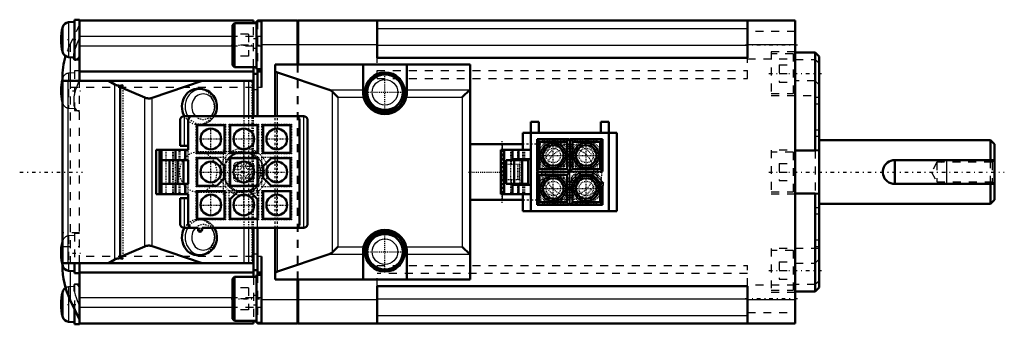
# Model space of a CAD drawing. Header units: millimetres. Extents: x -97 to 26, y -19 to 19.
import ezdxf

# ---------------------------------------------------------------- set-up
doc = ezdxf.new("R2010")
doc.units = ezdxf.units.MM
doc.linetypes.add('Center', pattern=[1.5, 0.45, -0.5, 0.05, -0.5])
doc.linetypes.add('Dashed', pattern=[2, 1, -1])
for name, color, linetype, lineweight in [('2d ConnectionPoints', 7, 'Continuous', 50), ('AM_0', 7, 'Continuous', 50), ('AM_4', 3, 'Continuous', 25), ('AM_5', 3, 'Continuous', 25), ('AM_7', 7, 'Center', 25), ('AM_9', 6, 'Dashed', 25)]:
    doc.layers.add(name, color=color, linetype=linetype, lineweight=lineweight)

# ---------------------------------------------------------------- blocks, each defined once
blk = doc.blocks.new('1_MHMF_Connector_9_Pin_A6_0_in_MSMF012L1S2_4')
at = {"layer": 'AM_0', "ltscale": 0.093546}
for p, q in [((-77.22, 6.5), (-77.22, 3.3)), ((-76.72, 7), (-61.72, 7)), ((-76.22, 2.8), (-76.22, 6.5)), ((-62.22, 6.5), (-62.22, -6.5)), ((-61.22, 6.5), (-61.22, -6.5)), ((-75.08, 5.87), (-71.63, 5.87)), ((-75.08, 2.41), (-75.08, 5.87)), ((-71.63, 5.87), (-71.63, 2.41)), ((-70.94, 2.41), (-70.94, 5.87)), ((-70.94, 5.87), (-67.49, 5.87)), ((-67.49, 5.87), (-67.49, 2.41)), ((-66.8, 2.41), (-66.8, 5.87)), ((-66.8, 5.87), (-63.35, 5.87)), ((-63.35, 5.87), (-63.35, 2.41)), ((-80.22, -2.8), (-80.22, 2.8)), ((-76.22, 2.8), (-80.22, 2.8)), ((-79.8, -2.8), (-79.8, 2.8)), ((-79.55, -2.8), (-79.55, 2.8)), ((-77.8, 1.5), (-77.8, 2.8)), ((-76.22, 3.3), (-77.22, 3.3)), ((-76.57, 1.5), (-76.57, 2.8)), ((-79.55, 1.5), (-76.22, 1.5)), ((-78.55, 1.5), (-78.55, -1.5)), ((-77.55, 1.5), (-77.55, -1.5)), ((-76.8, 1.5), (-76.8, -1.5)), ((-76.22, 1.5), (-76.22, -1.5)), ((-71.63, 2.41), (-75.08, 2.41)), ((-75.08, -1.73), (-75.08, 1.73)), ((-75.08, 1.73), (-72.63, 1.73)), ((-72.63, 1.73), (-71.63, 0.72)), ((-67.49, 2.41), (-70.94, 2.41)), ((-70.94, 1.73), (-67.49, 1.73)), ((-70.94, -1.73), (-70.94, 1.73)), ((-67.49, 1.73), (-67.49, -1.73)), ((-63.35, 2.41), (-66.8, 2.41)), ((-66.8, 0.72), (-65.8, 1.73)), ((-65.8, 1.73), (-63.35, 1.73)), ((-63.35, 1.73), (-63.35, -1.73)), ((-71.63, 0.72), (-71.63, -0.73)), ((-66.8, -0.73), (-66.8, 0.72)), ((-71.63, -0.73), (-72.63, -1.73)), ((-65.8, -1.73), (-66.8, -0.73)), ((-76.22, -1.5), (-79.55, -1.5)), ((-77.8, -2.8), (-77.8, -1.5)), ((-76.57, -2.8), (-76.57, -1.5)), ((-72.63, -1.73), (-75.08, -1.73)), ((-75.08, -2.42), (-71.63, -2.42)), ((-75.08, -5.87), (-75.08, -2.42)), ((-71.63, -2.42), (-71.63, -5.87)), ((-67.49, -1.73), (-70.94, -1.73)), ((-70.94, -3.42), (-69.94, -2.42)), ((-69.94, -2.42), (-68.49, -2.42)), ((-68.49, -2.42), (-67.49, -3.42)), ((-66.8, -5.87), (-66.8, -2.42)), ((-66.8, -2.42), (-63.35, -2.42)), ((-63.35, -1.73), (-65.8, -1.73)), ((-63.35, -2.42), (-63.35, -5.87)), ((-76.22, -2.8), (-80.22, -2.8)), ((-77.22, -3.3), (-77.22, -6.5)), ((-77.22, -3.3), (-76.22, -3.3)), ((-76.22, -6.5), (-76.22, -2.8)), ((-70.94, -5.87), (-70.94, -3.42)), ((-67.49, -3.42), (-67.49, -5.87)), ((-71.63, -5.87), (-75.08, -5.87)), ((-67.49, -5.87), (-70.94, -5.87)), ((-63.35, -5.87), (-66.8, -5.87)), ((-76.72, -7), (-74.97, -7)), ((-74.97, -7.25), (-74.97, -7)), ((-74.47, -7), (-61.72, -7)), ((-74.47, -7), (-74.47, -7.25))]:
    blk.add_line(p, q, dxfattribs=at)
for points in [[(-76.72, 7), (-76.76, 7), (-76.8, 6.99), (-76.85, 6.98), (-76.89, 6.97), (-76.93, 6.95), (-76.97, 6.93), (-77, 6.91), (-77.04, 6.88), (-77.07, 6.85), (-77.1, 6.82), (-77.13, 6.79), (-77.15, 6.75), (-77.17, 6.71), (-77.19, 6.67), (-77.2, 6.63), (-77.21, 6.59), (-77.21, 6.54), (-77.22, 6.5)], [(-61.22, 6.5), (-61.22, 6.54), (-61.22, 6.59), (-61.23, 6.63), (-61.25, 6.67), (-61.26, 6.71), (-61.28, 6.75), (-61.31, 6.79), (-61.33, 6.82), (-61.36, 6.85), (-61.4, 6.88), (-61.43, 6.91), (-61.47, 6.93), (-61.51, 6.95), (-61.55, 6.97), (-61.59, 6.98), (-61.63, 6.99), (-61.67, 7), (-61.72, 7)], [(-77.22, -6.5), (-77.21, -6.54), (-77.21, -6.59), (-77.2, -6.63), (-77.19, -6.67), (-77.17, -6.71), (-77.15, -6.75), (-77.13, -6.79), (-77.1, -6.82), (-77.07, -6.85), (-77.04, -6.88), (-77, -6.91), (-76.97, -6.93), (-76.93, -6.95), (-76.89, -6.97), (-76.85, -6.98), (-76.8, -6.99), (-76.76, -7), (-76.72, -7)], [(-61.72, -7), (-61.67, -7), (-61.63, -6.99), (-61.59, -6.98), (-61.55, -6.97), (-61.51, -6.95), (-61.47, -6.93), (-61.43, -6.91), (-61.4, -6.88), (-61.36, -6.85), (-61.33, -6.82), (-61.31, -6.79), (-61.28, -6.75), (-61.26, -6.71), (-61.25, -6.67), (-61.23, -6.63), (-61.22, -6.59), (-61.22, -6.54), (-61.22, -6.5)]]:
    blk.add_lwpolyline(points, dxfattribs=at)
for centre in [(-73.36, 4.14), (-69.22, 4.14), (-65.08, 4.14), (-73.36, 0), (-69.22, 0), (-65.08, 0), (-73.36, -4.14), (-69.22, -4.14), (-65.08, -4.14)]:
    blk.add_circle(centre, 1.3, dxfattribs=at)
for centre, radius, start, end in [((-75.72, 6.5), 0.5, 90, 180), ((-62.72, 6.5), 0.5, 360, 90), ((-75.72, -6.5), 0.5, 180, 270), ((-74.72, -7.25), 0.25, 180, 0), ((-62.72, -6.5), 0.5, 270, 0)]:
    blk.add_arc(centre, radius, start, end, dxfattribs=at)
at = {"layer": 'AM_4', "ltscale": 0.093546}
for p, q in [((-76.72, 7), (-76.72, 3.3)), ((-61.72, 7), (-61.72, -7)), ((-76.72, -3.3), (-76.72, -7))]:
    blk.add_line(p, q, dxfattribs=at)
at = {"layer": 'AM_7', "ltscale": 0.093546}
for p, q in [((-73.36, 2.77), (-73.36, 5.5)), ((-69.22, -5.5), (-69.22, 5.5)), ((-65.08, 2.77), (-65.08, 5.5)), ((-74.72, 4.14), (-71.99, 4.14)), ((-70.58, 4.14), (-67.85, 4.14)), ((-66.44, 4.14), (-63.71, 4.14)), ((-73.36, -1.36), (-73.36, 1.36)), ((-65.08, -1.36), (-65.08, 1.36)), ((-74.72, 0), (-63.71, 0)), ((-73.36, -5.5), (-73.36, -2.77)), ((-65.08, -5.5), (-65.08, -2.77)), ((-74.72, -4.14), (-71.99, -4.14)), ((-70.58, -4.14), (-67.85, -4.14)), ((-66.44, -4.14), (-63.71, -4.14)), ((-74.98, -7.25), (-74.45, -7.25)), ((-74.72, -7.51), (-74.72, -6.99))]:
    blk.add_line(p, q, dxfattribs=at)
at = {"layer": 'AM_9', "ltscale": 0.093546}
for p, q in [((-75.22, 5.98), (-71.52, 5.98)), ((-75.22, 2.28), (-75.22, 5.98)), ((-71.52, 5.98), (-71.52, 2.28)), ((-71.08, 2.28), (-71.08, 5.98)), ((-71.08, 5.98), (-67.38, 5.98)), ((-67.38, 5.98), (-67.38, 2.28)), ((-66.94, 2.28), (-66.94, 5.98)), ((-66.94, 5.98), (-63.24, 5.98)), ((-63.24, 5.98), (-63.24, 2.28)), ((-78.97, -2.8), (-78.97, 2.8)), ((-78.13, -2.8), (-78.13, 2.8)), ((-78.05, -2.8), (-78.05, 2.8)), ((-77.34, 1.5), (-77.34, 2.8)), ((-77.22, 1.5), (-77.22, 2.8)), ((-76.47, 1.5), (-76.47, 2.8)), ((-76.22, 1.5), (-76.22, 2.8)), ((-77.8, -1.5), (-77.8, 1.5)), ((-77.42, 1.5), (-77.42, -1.5)), ((-71.52, 2.28), (-75.22, 2.28)), ((-75.22, 1.84), (-71.52, 1.84)), ((-75.22, -1.86), (-75.22, 1.84)), ((-71.52, 1.84), (-71.52, -1.86)), ((-67.38, 2.28), (-71.08, 2.28)), ((-71.08, -1.86), (-71.08, 1.84)), ((-71.08, 1.84), (-67.38, 1.84)), ((-67.38, 1.84), (-67.38, -1.86)), ((-63.24, 2.28), (-66.94, 2.28)), ((-66.94, -1.86), (-66.94, 1.84)), ((-66.94, 1.84), (-63.24, 1.84)), ((-63.24, 1.84), (-63.24, -1.86)), ((-77.34, -2.8), (-77.34, -1.5)), ((-77.22, -2.8), (-77.22, -1.5)), ((-76.47, -2.8), (-76.47, -1.5)), ((-76.22, -2.8), (-76.22, -1.5)), ((-71.52, -1.86), (-75.22, -1.86)), ((-75.22, -6), (-75.22, -2.3)), ((-75.22, -2.3), (-71.52, -2.3)), ((-71.52, -2.3), (-71.52, -6)), ((-67.38, -1.86), (-71.08, -1.86)), ((-71.08, -2.3), (-67.38, -2.3)), ((-71.08, -6), (-71.08, -2.3)), ((-67.38, -2.3), (-67.38, -6)), ((-63.24, -1.86), (-66.94, -1.86)), ((-66.94, -6), (-66.94, -2.3)), ((-66.94, -2.3), (-63.24, -2.3)), ((-63.24, -2.3), (-63.24, -6)), ((-71.52, -6), (-75.22, -6)), ((-67.38, -6), (-71.08, -6)), ((-63.24, -6), (-66.94, -6))]:
    blk.add_line(p, q, dxfattribs=at)
blk = doc.blocks.new('2_Cable_Brake_Top_02_CE01_MSMF_0_in_MSMF012L1S2_4')
at = {"layer": 'AM_7', "ltscale": 0.022731}
for p, q in [((-71.8, 2.8), (-71.8, -2.81)), ((-69.97, 0.22), (-69.97, 1.27)), ((-68.47, 0.22), (-68.47, 1.27)), ((-70.49, 0.75), (-69.44, 0.75)), ((-68.99, 0.75), (-67.94, 0.75)), ((-70.49, -0.75), (-69.44, -0.75)), ((-69.97, -1.28), (-69.97, -0.23)), ((-68.99, -0.75), (-67.94, -0.75)), ((-68.47, -1.28), (-68.47, -0.23))]:
    blk.add_line(p, q, dxfattribs=at)
at = {"layer": 'AM_9', "ltscale": 0.022731}
for p, q in [((-69.22, 2.55), (-69.46, 2.55)), ((-69.46, -2.55), (-69.22, -2.55))]:
    blk.add_line(p, q, dxfattribs=at)
for centre, radius in [((-69.22, 0), 3), ((-69.22, 0), 2.55), ((-69.22, 0), 2.48), ((-69.97, 0.75), 0.5), ((-68.47, 0.75), 0.5), ((-69.97, -0.75), 0.5), ((-68.47, -0.75), 0.5)]:
    blk.add_circle(centre, radius, dxfattribs=at)
blk.add_ellipse((-69.46, 0), major_axis=(0, -2.55), ratio=0.906308, dxfattribs=at)
blk = doc.blocks.new('3_Cable_Brake_Top_02_CE02_MSMF_0_in_MSMF012L1S2_4')
at = {"layer": 'AM_0', "ltscale": 0.158976}
for p, q in [((-92, -11.45), (-92, 11.45)), ((-68, 11.45), (-92, 11.45)), ((-86.21, 11.45), (-85.42, 10.98)), ((-80.73, 9.29), (-74.44, 11.45)), ((-68.03, 7), (-68.03, 11.45)), ((-68, 7), (-68, 11.45)), ((-84.74, 10.71), (-84.74, -10.71)), ((-84.37, 10.88), (-84.69, 10.78)), ((-84.69, 10.65), (-81.66, 9.33)), ((-74.25, 10.34), (-74.57, 10.41)), ((-68.03, -11.45), (-68.03, -7)), ((-68, -11.45), (-68, -7)), ((-81.66, -9.33), (-84.69, -10.65)), ((-74.44, -11.45), (-80.73, -9.29)), ((-85.42, -10.98), (-86.21, -11.45)), ((-84.69, -10.78), (-84.37, -10.88)), ((-74.57, -10.41), (-74.25, -10.34)), ((-68, -11.45), (-92, -11.45))]:
    blk.add_line(p, q, dxfattribs=at)
for points in [[(-85.42, 10.98), (-85.35, 10.94), (-85.28, 10.91), (-85.2, 10.88), (-85.12, 10.86), (-85.04, 10.84), (-84.95, 10.83), (-84.86, 10.82), (-84.78, 10.82), (-84.69, 10.82), (-84.6, 10.83), (-84.52, 10.84), (-84.44, 10.86), (-84.37, 10.88)], [(-84.69, 10.78), (-84.69, 10.77), (-84.7, 10.77), (-84.71, 10.77), (-84.71, 10.76), (-84.72, 10.76), (-84.72, 10.75), (-84.73, 10.75), (-84.73, 10.74), (-84.74, 10.73), (-84.74, 10.73), (-84.74, 10.72), (-84.74, 10.72), (-84.74, 10.71)], [(-84.74, 10.71), (-84.74, 10.7), (-84.74, 10.7), (-84.74, 10.69), (-84.74, 10.68), (-84.73, 10.68), (-84.73, 10.67), (-84.72, 10.67), (-84.72, 10.66), (-84.71, 10.66), (-84.71, 10.65), (-84.7, 10.65), (-84.69, 10.65)], [(-72.93, 7), (-72.82, 7.21), (-72.72, 7.43), (-72.66, 7.67), (-72.61, 7.91), (-72.59, 8.16), (-72.6, 8.41), (-72.64, 8.65), (-72.7, 8.89), (-72.79, 9.12), (-72.9, 9.34), (-73.03, 9.55), (-73.18, 9.73), (-73.36, 9.9), (-73.55, 10.05), (-73.75, 10.17), (-73.97, 10.26), (-74.19, 10.33), (-74.24, 10.34)], [(-81.66, 9.33), (-81.58, 9.3), (-81.5, 9.27), (-81.42, 9.25), (-81.33, 9.24), (-81.25, 9.23), (-81.16, 9.22), (-81.07, 9.23), (-80.98, 9.23), (-80.9, 9.25), (-80.82, 9.27), (-80.73, 9.29), (-80.73, 9.29)], [(-74.27, -10.35), (-74.23, -10.34), (-74.01, -10.28), (-73.8, -10.19), (-73.59, -10.07), (-73.4, -9.94), (-73.23, -9.78), (-73.07, -9.6), (-72.93, -9.4), (-72.82, -9.19), (-72.72, -8.97), (-72.66, -8.73), (-72.61, -8.49), (-72.59, -8.24), (-72.6, -7.99), (-72.64, -7.75), (-72.7, -7.51), (-72.79, -7.28), (-72.9, -7.06), (-72.93, -7)], [(-80.73, -9.29), (-80.81, -9.27), (-80.89, -9.25), (-80.97, -9.24), (-81.06, -9.23), (-81.15, -9.22), (-81.24, -9.23), (-81.32, -9.24), (-81.41, -9.25), (-81.49, -9.27), (-81.57, -9.29), (-81.65, -9.32), (-81.66, -9.33)], [(-84.37, -10.88), (-84.45, -10.86), (-84.53, -10.84), (-84.62, -10.83), (-84.7, -10.82), (-84.79, -10.82), (-84.88, -10.82), (-84.97, -10.83), (-85.05, -10.84), (-85.13, -10.86), (-85.21, -10.88), (-85.29, -10.91), (-85.37, -10.95), (-85.42, -10.98)], [(-84.69, -10.65), (-84.7, -10.65), (-84.71, -10.65), (-84.71, -10.66), (-84.72, -10.66), (-84.73, -10.67), (-84.73, -10.67), (-84.73, -10.68), (-84.74, -10.69), (-84.74, -10.69), (-84.74, -10.7), (-84.74, -10.7), (-84.74, -10.71)], [(-84.74, -10.71), (-84.74, -10.72), (-84.74, -10.72), (-84.74, -10.73), (-84.74, -10.73), (-84.73, -10.74), (-84.73, -10.75), (-84.72, -10.75), (-84.72, -10.76), (-84.71, -10.76), (-84.71, -10.77), (-84.7, -10.77), (-84.69, -10.77), (-84.69, -10.78)]]:
    blk.add_lwpolyline(points, dxfattribs=at)
for centre, major_axis, start_param, end_param in [((-74.95, 8.2), (0, -2.25), 2.952854, 5.274926), ((-74.95, -8.2), (0, -2.25), 4.149852, 6.471924), ((-74.62, -8.2), (0, -2.18), 0.177862, 0.188739)]:
    blk.add_ellipse(centre, major_axis=major_axis, ratio=0.906308, start_param=start_param, end_param=end_param, dxfattribs=at)
at = {"layer": 'AM_4', "ltscale": 0.158976}
for p, q in [((-91.26, -11.45), (-91.26, 11.45)), ((-69.17, 7), (-69.17, 11.45)), ((-68.61, 7), (-68.61, 11.45)), ((-68.03, 7), (-68.03, 11.45)), ((-85.42, -10.98), (-85.42, 10.98)), ((-84.69, -10.65), (-84.69, 10.65)), ((-81.66, -9.33), (-81.66, 9.33)), ((-80.73, -9.29), (-80.73, 9.29)), ((-69.17, -11.45), (-69.17, -7)), ((-68.61, -11.45), (-68.61, -7)), ((-68.03, -11.45), (-68.03, -7))]:
    blk.add_line(p, q, dxfattribs=at)
for centre, major_axis, start_param, end_param in [((-74.62, 8.2), (0, -2.18), 2.949588, 5.294824), ((-74.32, 8.2), (0, -1.6), 0.721058, 5.562128), ((-74.62, -8.2), (0, -2.18), 4.129954, 6.461048), ((-74.32, -8.2), (0, -1.6), 3.86265, 8.70372)]:
    blk.add_ellipse(centre, major_axis=major_axis, ratio=0.906308, start_param=start_param, end_param=end_param, dxfattribs=at)
at = {"layer": 'AM_9', "ltscale": 0.158976}
for p, q in [((-68.17, -11.45), (-68.17, 11.45)), ((-84.69, -10.78), (-84.69, 10.78)), ((-84.37, -10.88), (-84.37, 10.88)), ((-69.17, -7), (-69.17, 7)), ((-68.61, -7), (-68.61, 7)), ((-68.03, -7), (-68.03, 7)), ((-68.03, -7), (-68.03, 7)), ((-68, -7), (-68, 7)), ((-74.57, 5.99), (-74.25, 6.06)), ((-69.46, 2.55), (-74.95, 2.55)), ((-74.95, -2.55), (-69.46, -2.55)), ((-74.25, -6.06), (-74.57, -5.99))]:
    blk.add_line(p, q, dxfattribs=at)
for points in [[(-74.27, 6.05), (-74.23, 6.06), (-74.01, 6.12), (-73.8, 6.21), (-73.59, 6.33), (-73.4, 6.46), (-73.23, 6.62), (-73.07, 6.8), (-72.93, 7), (-72.93, 7)], [(-72.93, -7), (-73.03, -6.85), (-73.18, -6.67), (-73.36, -6.5), (-73.55, -6.35), (-73.75, -6.23), (-73.97, -6.14), (-74.19, -6.07), (-74.24, -6.06)]]:
    blk.add_lwpolyline(points, dxfattribs=at)
for centre, major_axis, start_param, end_param in [((-74.95, 8.2), (0, -2.25), 5.274926, 9.236039), ((-74.62, 8.2), (0, -2.18), 5.294824, 9.232774), ((-74.32, 8.2), (0, -1.6), 5.562128, 7.004243), ((-74.95, -8.2), (0, -2.25), 0.188739, 4.149852), ((-74.62, -8.2), (0, -2.18), 0.188739, 4.129954), ((-74.32, -8.2), (0, -1.6), 2.420535, 3.86265)]:
    blk.add_ellipse(centre, major_axis=major_axis, ratio=0.906308, start_param=start_param, end_param=end_param, dxfattribs=at)
for centre in [(-74.95, 0), (-69.46, 0)]:
    blk.add_ellipse(centre, major_axis=(0, -2.55), ratio=0.906308, dxfattribs=at)
blk = doc.blocks.new('4_Motor_Connector_2_0_in_MSMF012L1S2_4')
at = {"layer": 'AM_0', "ltscale": 0.063694}
for p, q in [((-33.2, -4.9), (-33.2, 6.3)), ((-33.2, 6.3), (-32.2, 6.3)), ((-32.2, 6.3), (-32.2, 4.9)), ((-24.4, 6.3), (-23.4, 6.3)), ((-24.4, 4.9), (-24.4, 6.3)), ((-23.4, 6.3), (-23.4, -4.9)), ((-34.2, 2.8), (-34.2, 4.9)), ((-34.2, 4.9), (-22.4, 4.9)), ((-32.39, 0.05), (-32.39, 4.1)), ((-32.39, 4.1), (-28.34, 4.1)), ((-32.1, 3.8), (-32.39, 4.1)), ((-32.1, 3.8), (-28.64, 3.8)), ((-32.1, 0.35), (-32.1, 3.8)), ((-28.64, 3.81), (-28.64, 0.35)), ((-28.25, 4.1), (-24.2, 4.1)), ((-27.95, 0.35), (-27.95, 3.81)), ((-27.95, 3.8), (-24.5, 3.8)), ((-24.2, 4.1), (-24.5, 3.8)), ((-24.5, 3.8), (-24.5, 0.35)), ((-24.2, 4.1), (-24.2, 0.05)), ((-22.4, 4.9), (-22.4, -4.9)), ((-36.95, -2.8), (-36.95, 2.8)), ((-33.2, 2.8), (-36.95, 2.8)), ((-36.53, -2.8), (-36.53, 2.8)), ((-35.48, 1.6), (-35.48, 2.8)), ((-34.75, 1.6), (-34.75, 2.8)), ((-36.28, 1.5), (-33.53, 1.5)), ((-36.28, 1.5), (-36.28, -1.5)), ((-35.6, 1.5), (-35.6, 1.6)), ((-33.2, 1.6), (-35.6, 1.6)), ((-35.28, 1.5), (-35.28, -1.5)), ((-34.28, 1.5), (-34.28, -1.5)), ((-34.2, 1.5), (-34.2, 1.6)), ((-33.53, 1.5), (-33.53, -1.5)), ((-28.64, 0.35), (-32.11, 0.35)), ((-28.34, 0.05), (-28.64, 0.35)), ((-27.95, 0.35), (-28.25, 0.05)), ((-24.49, 0.35), (-27.95, 0.35)), ((-32.39, -4.1), (-32.39, -0.04)), ((-32.11, -0.34), (-28.64, -0.34)), ((-32.1, -3.8), (-32.1, -0.34)), ((-28.64, -0.34), (-28.34, -0.04)), ((-28.64, -0.34), (-28.64, -3.81)), ((-28.25, -1.23), (-27.96, -1.35)), ((-27.96, -1.35), (-26.95, -0.34)), ((-26.95, -0.34), (-27.07, -0.04)), ((-26.95, -0.34), (-25.5, -0.34)), ((-25.38, -0.04), (-25.51, -0.34)), ((-25.5, -0.34), (-24.48, -1.37)), ((-36.28, -1.5), (-33.53, -1.5)), ((-35.6, -1.6), (-35.6, -1.5)), ((-33.2, -1.6), (-35.6, -1.6)), ((-35.48, -2.8), (-35.48, -1.6)), ((-34.75, -2.8), (-34.75, -1.6)), ((-34.2, -1.6), (-34.2, -1.5)), ((-27.95, -3.81), (-27.95, -1.34)), ((-24.5, -1.35), (-24.5, -3.8)), ((-24.2, -1.76), (-24.1, -1.65)), ((-24.2, -1.76), (-24.2, -4.1)), ((-33.2, -2.8), (-36.95, -2.8)), ((-34.2, -4.9), (-34.2, -2.8)), ((-22.4, -4.9), (-34.2, -4.9)), ((-32.39, -4.1), (-32.1, -3.8)), ((-28.34, -4.1), (-32.39, -4.1)), ((-28.64, -3.8), (-32.1, -3.8)), ((-24.2, -4.1), (-28.25, -4.1)), ((-24.5, -3.8), (-27.95, -3.8)), ((-24.5, -3.8), (-24.2, -4.1))]:
    blk.add_line(p, q, dxfattribs=at)
for points in [[(-28.44, 4.1), (-28.56, 3.95), (-28.61, 3.87), (-28.64, 3.83), (-28.64, 3.81)], [(-27.95, 3.81), (-27.97, 3.85), (-28, 3.9), (-28.08, 4), (-28.16, 4.1)], [(-32.11, 0.35), (-32.15, 0.33), (-32.2, 0.3), (-32.3, 0.22), (-32.39, 0.14)], [(-24.2, 0.14), (-24.35, 0.26), (-24.43, 0.31), (-24.47, 0.34), (-24.49, 0.35)], [(-32.39, -0.14), (-32.25, -0.26), (-32.17, -0.31), (-32.13, -0.34), (-32.11, -0.34)], [(-24.48, -1.37), (-24.44, -1.38), (-24.37, -1.38), (-24.27, -1.36), (-24.14, -1.34), (-24.1, -1.33), (-24.1, -1.33)], [(-28.64, -3.81), (-28.63, -3.85), (-28.6, -3.9), (-28.52, -4), (-28.44, -4.1)], [(-28.16, -4.1), (-28.04, -3.95), (-27.99, -3.87), (-27.96, -3.83), (-27.95, -3.81)]]:
    blk.add_lwpolyline(points, dxfattribs=at)
for centre, radius in [((-30.37, 2.07), 1.6), ((-30.37, 2.07), 1.3), ((-26.23, 2.07), 1.6), ((-26.23, 2.07), 1.3), ((-30.37, -2.07), 1.6), ((-30.37, -2.07), 1.3), ((-26.23, -2.07), 1.6), ((-26.23, -2.07), 1.3)]:
    blk.add_circle(centre, radius, dxfattribs=at)
at = {"layer": 'AM_4', "ltscale": 0.063694}
for p, q in [((-28.34, 4.1), (-28.34, 0.05)), ((-28.25, 4.1), (-28.25, 0.05)), ((-32.39, 0.05), (-28.34, 0.05)), ((-28.25, 0.05), (-24.2, 0.05)), ((-32.39, -0.04), (-28.34, -0.04)), ((-28.34, -0.04), (-28.34, -4.1)), ((-27.07, -0.04), (-28.25, -1.23)), ((-28.25, -4.1), (-28.25, -1.23)), ((-27.07, -0.04), (-25.38, -0.04)), ((-25.38, -0.04), (-24.1, -1.33)), ((-24.1, -1.33), (-24.1, -1.65))]:
    blk.add_line(p, q, dxfattribs=at)
at = {"layer": 'AM_7', "ltscale": 0.063694}
for p, q in [((-30.37, 0.13), (-30.37, 4.01)), ((-26.23, 0.13), (-26.23, 4.01)), ((-32.31, 2.07), (-28.43, 2.07)), ((-28.17, 2.07), (-24.29, 2.07)), ((-30.37, -4.01), (-30.37, -0.13)), ((-26.23, -4.01), (-26.23, -0.13)), ((-32.31, -2.07), (-28.43, -2.07)), ((-28.17, -2.07), (-24.29, -2.07))]:
    blk.add_line(p, q, dxfattribs=at)
at = {"layer": 'AM_9', "ltscale": 0.063694}
for p, q in [((-32.22, 3.42), (-31.72, 3.92)), ((-31.72, 3.92), (-29.02, 3.92)), ((-29.02, 3.92), (-28.52, 3.42)), ((-28.08, 3.42), (-27.58, 3.92)), ((-27.58, 3.92), (-24.88, 3.92)), ((-24.88, 3.92), (-24.38, 3.42)), ((-35.7, -2.8), (-35.7, 2.8)), ((-34.81, 1.6), (-34.81, 2.8)), ((-34.2, 1.6), (-34.2, 2.8)), ((-34.07, 1.6), (-34.07, 2.8)), ((-33.95, 1.6), (-33.95, 2.8)), ((-33.2, 1.6), (-33.2, 2.8)), ((-32.22, 0.72), (-32.22, 3.42)), ((-28.52, 3.42), (-28.52, 0.72)), ((-28.08, 0.72), (-28.08, 3.42)), ((-24.38, 3.42), (-24.38, 0.72)), ((-35.6, 1), (-35.6, 1.5)), ((-34.53, -1.5), (-34.53, 1.5)), ((-34.2, -1.5), (-34.2, 1.5)), ((-36.28, 1), (-34.53, 1)), ((-36.27, 1), (-36.27, -1)), ((-34.81, -1), (-34.81, 1)), ((-34.6, -1), (-34.6, 1)), ((-31.72, 0.22), (-32.22, 0.72)), ((-29.02, 0.22), (-31.72, 0.22)), ((-28.52, 0.72), (-29.02, 0.22)), ((-27.58, 0.22), (-28.08, 0.72)), ((-24.88, 0.22), (-27.58, 0.22)), ((-24.38, 0.72), (-24.88, 0.22)), ((-34.53, -1), (-36.28, -1)), ((-35.6, -1.5), (-35.6, -1)), ((-32.22, -0.72), (-31.72, -0.22)), ((-32.22, -3.42), (-32.22, -0.72)), ((-31.72, -0.22), (-29.02, -0.22)), ((-29.02, -0.22), (-28.52, -0.72)), ((-28.52, -0.72), (-28.52, -3.42)), ((-28.08, -0.72), (-27.58, -0.22)), ((-28.08, -3.42), (-28.08, -0.72)), ((-27.58, -0.22), (-24.88, -0.22)), ((-24.88, -0.22), (-24.38, -0.72)), ((-24.38, -0.72), (-24.38, -3.42)), ((-34.81, -2.8), (-34.81, -1.6)), ((-34.2, -2.8), (-34.2, -1.6)), ((-34.07, -2.8), (-34.07, -1.6)), ((-33.95, -2.8), (-33.95, -1.6)), ((-33.2, -2.8), (-33.2, -1.6)), ((-31.72, -3.92), (-32.22, -3.42)), ((-28.52, -3.42), (-29.02, -3.92)), ((-27.58, -3.92), (-28.08, -3.42)), ((-24.38, -3.42), (-24.88, -3.92)), ((-29.02, -3.92), (-31.72, -3.92)), ((-24.88, -3.92), (-27.58, -3.92))]:
    blk.add_line(p, q, dxfattribs=at)
for centre, radius in [((-30.37, 2.07), 1.85), ((-26.23, 2.07), 1.85), ((-30.37, 2.07), 0.91), ((-26.23, 2.07), 0.91), ((-30.37, -2.07), 1.85), ((-30.37, -2.07), 0.91), ((-26.23, -2.07), 1.85), ((-26.23, -2.07), 0.91)]:
    blk.add_circle(centre, radius, dxfattribs=at)
blk = doc.blocks.new('5_Cable_Motor_Top_02_MSMF_0_in_MSMF012L1S2_4')
at = {"layer": 'AM_7', "ltscale": 0.035044}
for p, q in [((-28.2998, -4.19958), (-28.2998, 4.19958)), ((-29.0498, 0.225), (-29.0498, 1.275)), ((-27.5498, 0.225), (-27.5498, 1.275)), ((-29.5748, 0.75), (-28.5248, 0.75)), ((-28.0748, 0.75), (-27.0248, 0.75)), ((-32.49938, 0), (-24.10022, 0)), ((-29.5748, -0.75), (-28.5248, -0.75)), ((-29.0498, -1.275), (-29.0498, -0.225)), ((-28.0748, -0.75), (-27.0248, -0.75)), ((-27.5498, -1.275), (-27.5498, -0.225))]:
    blk.add_line(p, q, dxfattribs=at)
at = {"layer": 'AM_9', "ltscale": 0.035044}
for centre, radius in [((-28.2998, 0), 3.9996), ((-28.2998, 0), 3.5002), ((-28.2998, 0), 2.9985), ((-29.0498, 0.75), 0.5), ((-27.5498, 0.75), 0.5), ((-29.0498, -0.75), 0.5), ((-27.5498, -0.75), 0.5)]:
    blk.add_circle(centre, radius, dxfattribs=at)
blk = doc.blocks.new('6_Cable_Motor_Bottom_02_CM2_MSMF_0_in_MSMF012L1S2_4')
at = {"layer": 'AM_0', "ltscale": 0.259449}
for p, q in [((-65.3, 13.5), (-40.8, 13.5)), ((-65.3, 7), (-65.3, 13.5)), ((-64.98, 12.49), (-58.51, 10.32)), ((-54.25, 13.5), (-54.25, 10)), ((-48.75, 10), (-48.75, 13.5)), ((-40.8, 13.5), (-40.8, -13.5)), ((-58.09, 10.06), (-57.41, 9.37)), ((-41.8, 9.37), (-40.86, 10.32)), ((-34.2, 3.5), (-40.8, 3.5)), ((-40.8, -3.5), (-34.2, -3.5)), ((-65.3, -13.5), (-65.3, -7)), ((-57.41, -9.37), (-58.09, -10.06)), ((-40.86, -10.32), (-41.8, -9.37)), ((-58.51, -10.32), (-64.98, -12.49)), ((-54.25, -10), (-54.25, -13.5)), ((-48.75, -13.5), (-48.75, -10)), ((-65.3, -13.5), (-40.8, -13.5))]:
    blk.add_line(p, q, dxfattribs=at)
for points in [[(-64.98, 12.49), (-65.04, 12.51), (-65.1, 12.53), (-65.15, 12.56), (-65.19, 12.58), (-65.23, 12.61), (-65.26, 12.64), (-65.28, 12.67), (-65.29, 12.7), (-65.3, 12.74), (-65.3, 12.75)], [(-58.09, 10.06), (-58.15, 10.12), (-58.23, 10.17), (-58.3, 10.22), (-58.39, 10.27), (-58.47, 10.3), (-58.51, 10.32)], [(-54.25, 10), (-54.24, 9.72), (-54.21, 9.55), (-54.18, 9.37)], [(-48.82, 9.37), (-48.77, 9.69), (-48.75, 9.85), (-48.75, 10)], [(-40.8, 10.44), (-40.8, 10.41), (-40.82, 10.37), (-40.83, 10.34), (-40.86, 10.32)], [(-54.18, -9.37), (-54.23, -9.69), (-54.25, -9.85), (-54.25, -10)], [(-48.75, -10), (-48.76, -9.72), (-48.79, -9.55), (-48.82, -9.37)], [(-58.51, -10.32), (-58.42, -10.28), (-58.34, -10.24), (-58.26, -10.2), (-58.19, -10.14), (-58.12, -10.08), (-58.09, -10.06)], [(-40.86, -10.32), (-40.83, -10.35), (-40.81, -10.38), (-40.8, -10.41), (-40.8, -10.44)], [(-65.3, -12.75), (-65.3, -12.72), (-65.28, -12.69), (-65.27, -12.66), (-65.24, -12.63), (-65.21, -12.6), (-65.17, -12.57), (-65.12, -12.54), (-65.07, -12.52), (-65.01, -12.49), (-64.98, -12.49)]]:
    blk.add_lwpolyline(points, dxfattribs=at)
for centre, radius in [((-51.5, 10), 2.5), ((-51.5, 10), 2.25), ((-51.5, -10), 2.5), ((-51.5, -10), 2.25)]:
    blk.add_circle(centre, radius, dxfattribs=at)
for centre, start, end in [((-51.5, 10), 193.1458, 346.8542), ((-51.5, -10), 13.1458, 166.8542)]:
    blk.add_arc(centre, 2.75, start, end, dxfattribs=at)
at = {"layer": 'AM_4', "ltscale": 0.259449}
for p, q in [((-65.3, 13.44), (-54.25, 13.44)), ((-64.98, 7), (-64.98, 12.49)), ((-48.75, 13.44), (-40.8, 13.44)), ((-58.51, 10.32), (-54.25, 10.32)), ((-58.09, -10.06), (-58.09, 10.06)), ((-48.75, 10.32), (-40.86, 10.32)), ((-57.41, 9.37), (-57.41, -9.37)), ((-57.41, 9.37), (-54.18, 9.37)), ((-48.82, 9.37), (-41.8, 9.37)), ((-41.8, 9.37), (-41.8, -9.37)), ((-36.8, 3.5), (-36.8, 2.8)), ((-36.8, -2.8), (-36.8, -3.5)), ((-64.98, -12.49), (-64.98, -7)), ((-57.41, -9.37), (-54.18, -9.37)), ((-48.82, -9.37), (-41.8, -9.37)), ((-58.51, -10.32), (-54.25, -10.32)), ((-48.75, -10.32), (-40.86, -10.32)), ((-65.3, -13.44), (-54.25, -13.44)), ((-48.75, -13.44), (-40.8, -13.44))]:
    blk.add_line(p, q, dxfattribs=at)
for centre, radius in [((-51.5, 10), 2.18), ((-51.5, 10), 1.6), ((-51.5, -10), 2.18), ((-51.5, -10), 1.6)]:
    blk.add_circle(centre, radius, dxfattribs=at)
at = {"layer": 'AM_7', "ltscale": 0.259449}
for p, q in [((-51.5, 7.38), (-51.5, 12.62)), ((-54.12, 10), (-48.88, 10)), ((-36.8, -3.85), (-36.8, 3.85)), ((-41, 0), (-36.6, 0)), ((-51.5, -12.62), (-51.5, -7.37)), ((-54.12, -10), (-48.88, -10))]:
    blk.add_line(p, q, dxfattribs=at)
at = {"layer": 'AM_9', "ltscale": 0.259449}
for p, q in [((-65.3, -7), (-65.3, 7)), ((-64.98, -7), (-64.98, 7)), ((-36.8, 2.8), (-36.8, -2.8)), ((-28.3, 3.5), (-34.2, 3.5)), ((-34.2, -3.5), (-28.3, -3.5))]:
    blk.add_line(p, q, dxfattribs=at)
blk = doc.blocks.new('7_MSMF01NoWith_key_b_0_in_MSMF012L1S2_4')
at = {"layer": 'AM_0'}
for p, q in [((-90.47, 18.85), (-91.25, 18.78)), ((-90.47, 19.1), (-90.47, 14.1)), ((-89.83, 19.1), (-90.47, 19.1)), ((-89.83, 19.1), (-89.83, 11.45)), ((-68, 19), (-89.83, 19)), ((-70.39, 18.66), (-70.64, 18.41)), ((-70.39, 18.66), (-70.39, 13.16)), ((-67.64, 18.66), (-70.39, 18.66)), ((-68, 18.66), (-68, 19)), ((-67.64, 18.7), (-68, 18.7)), ((-67.64, 18.91), (-67.64, 12.91)), ((-67, 18.91), (-67.64, 18.91)), ((-67.5, 18.91), (-67.5, 19)), ((-62.5, 19), (-67.5, 19)), ((-67, 10.6), (-67, 19)), ((-62.5, 13.5), (-62.5, 19)), ((-62.4, 18.95), (-62.5, 18.95)), ((-62.4, 19), (0, 19)), ((-62.4, 13.5), (-62.4, 19)), ((-52.5, 14.3), (-52.5, 19)), ((-6, 14.3), (-6, 19)), ((0, 19), (0, -19)), ((-70.64, 18.41), (-70.64, 13.41)), ((2.5, 15), (0, 15)), ((3, 14.5), (2.5, 15)), ((2.5, 15), (2.5, 2.7)), ((-91.25, 14.42), (-90.47, 14.35)), ((-90.49, 14.09), (-90.49, 14.09)), ((-90.47, 14.1), (-90.22, 14.1)), ((-52.5, 14.3), (-6, 14.3)), ((3, 14.5), (3, -14.5)), ((-68, 12.6), (-89.83, 12.6)), ((-70.64, 13.41), (-70.39, 13.16)), ((-70.39, 13.16), (-67.64, 13.16)), ((-68, 13.16), (-68, 11.45)), ((-67.64, 12.91), (-67, 12.91)), ((-67.5, 7), (-67.5, 12.91)), ((-67, 12.6), (-67.5, 12.6)), ((-92, 11.72), (-92, 11.45)), ((-67.5, 12.3), (-68, 12.3)), ((24.5, 4), (3, 4)), ((25, 3.5), (24.5, 4)), ((24.5, 4), (24.5, 1.5)), ((2.5, 2.7), (0, 2.7)), ((3, 2.75), (2.5, 2.7)), ((25, 3.5), (25, -3.5)), ((12.5, 1.5), (12.5, -1.5)), ((25, 1.5), (12.5, 1.5)), ((12.5, -1.5), (25, -1.5)), ((24.5, -1.5), (24.5, -4)), ((0, -2.7), (2.5, -2.7)), ((2.5, -2.7), (2.5, -15)), ((2.5, -2.7), (3, -2.75)), ((24.5, -4), (25, -3.5)), ((3, -4), (24.5, -4)), ((-67.5, -12.9), (-67.5, -7)), ((-67, -19), (-67, -10.6)), ((-92, -11.63), (-92, -11.72)), ((-90.47, -11.45), (-90.47, -12.7)), ((-89.83, -11.45), (-89.83, -19.1)), ((-68, -11.45), (-68, -13.15)), ((-67.5, -12.3), (-68, -12.3)), ((-91.25, -12.38), (-90.47, -12.45)), ((-90.47, -12.7), (-89.83, -12.7)), ((-68, -12.6), (-89.83, -12.6)), ((-70.39, -13.15), (-70.64, -13.4)), ((-70.64, -13.4), (-70.64, -18.4)), ((-70.39, -13.15), (-70.39, -18.65)), ((-67.64, -13.15), (-70.39, -13.15)), ((-67.64, -12.9), (-67.64, -18.91)), ((-67, -12.9), (-67.64, -12.9)), ((-67, -12.6), (-67.5, -12.6)), ((-62.5, -19), (-62.5, -13.5)), ((-62.4, -19), (-62.4, -13.5)), ((-52.5, -14.3), (-6, -14.3)), ((-52.5, -19), (-52.5, -14.3)), ((-6, -19), (-6, -14.3)), ((2.5, -15), (3, -14.5)), ((-91.01, -16.06), (-89.83, -18.5)), ((0, -15), (2.5, -15)), ((-90.47, -17.17), (-90.47, -19.1)), ((-70.64, -18.4), (-70.39, -18.65)), ((-91.25, -18.78), (-90.47, -18.85)), ((-90.47, -19.1), (-89.83, -19.1)), ((-68, -19), (-89.83, -19)), ((-70.39, -18.65), (-67.64, -18.65)), ((-68, -19), (-68, -18.65)), ((-67.64, -18.7), (-68, -18.7)), ((-67.64, -18.9), (-67, -18.9)), ((-67.64, -18.91), (-67.5, -18.91)), ((-67.5, -19), (-67.5, -18.9)), ((-62.5, -19), (-67.5, -19)), ((-62.4, -18.95), (-62.5, -18.95)), ((-62.4, -19), (0, -19))]:
    blk.add_line(p, q, dxfattribs=at)
for points in [[(-90.49, 14.09), (-90.55, 14.18), (-90.58, 14.35), (-90.58, 14.36)], [(-90.38, 14.05), (-90.47, 14.08), (-90.49, 14.09)], [(-89.83, 14.44), (-90.02, 14.24), (-90.2, 14.11), (-90.35, 14.05), (-90.38, 14.05)], [(12.5, 1.5), (12.26, 1.48), (12.02, 1.42), (11.8, 1.33), (11.6, 1.2), (11.42, 1.04), (11.26, 0.84), (11.13, 0.62), (11.05, 0.37), (11.01, 0.13), (11.01, -0.12), (11.04, -0.36), (11.12, -0.58), (11.23, -0.8), (11.37, -0.99), (11.55, -1.16), (11.76, -1.3), (11.99, -1.41), (12.24, -1.48), (12.5, -1.5)]]:
    blk.add_lwpolyline(points, dxfattribs=at)
for centre, radius, start, end in [((-91.18, 17.98), 0.8, 95, 164.5573), ((-86.17, 16.6), 6, 164.5573, 195.4427), ((-91.18, 15.22), 0.8, 195.4427, 265), ((-82, 11.72), 10, 163.6604, 180), ((-86.17, 10.2), 6, 166.26, 193.6998), ((-86.17, -10.2), 6, 166.26, 195.4427), ((-82, -11.72), 10, 180, 205.7268), ((-91.18, -11.58), 0.8, 195.4427, 265), ((-91.18, -15.22), 0.8, 121.0098, 164.5573), ((-86.17, -16.6), 6, 164.5573, 195.4427), ((-91.18, -17.98), 0.8, 195.4427, 265)]:
    blk.add_arc(centre, radius, start, end, dxfattribs=at)
at = {"layer": 'AM_4'}
for p, q in [((-91.25, 18.78), (-91.25, 14.42)), ((-91.96, 18.2), (-91.96, 15)), ((-52.5, 18), (-6, 18)), ((-70.64, 17), (-89.83, 17)), ((-70.64, 15.8), (-89.83, 15.8)), ((-67, 16), (-62.5, 16)), ((-62.4, 15.95), (-62.5, 15.95)), ((-62.4, 16), (-52.5, 16)), ((-52.5, 15.91), (-6, 15.91)), ((-6, 16), (0, 16)), ((-91.01, 14.4), (-91.01, 11.45)), ((-67.5, 10.3), (-68, 10.3)), ((-67, 10.6), (-67.5, 10.6)), ((-67.5, -10.3), (-68, -10.3)), ((-67, -10.6), (-67.5, -10.6)), ((-91.96, -11.45), (-91.96, -11.8)), ((-91.25, -11.45), (-91.25, -12.38)), ((-91.01, -12.4), (-91.01, -16.06)), ((-91.96, -15), (-91.96, -18.2)), ((-91.25, -15.51), (-91.25, -18.78)), ((-70.64, -15.8), (-89.83, -15.8)), ((-67, -16), (-62.5, -16)), ((-62.4, -15.95), (-62.5, -15.95)), ((-62.4, -16), (-52.5, -16)), ((-52.5, -15.91), (-6, -15.91)), ((-6, -16), (0, -16)), ((-70.64, -17), (-89.83, -17)), ((-52.5, -18), (-6, -18))]:
    blk.add_line(p, q, dxfattribs=at)
at = {"layer": 'AM_5'}
for p, q in [((18.4, 1.23), (19, 1.5)), ((25, 1.5), (19, 1.5)), ((19, 1.5), (19, -1.5)), ((18.4, -1.23), (19, -1.5)), ((25, -1.5), (19, -1.5))]:
    blk.add_line(p, q, dxfattribs=at)
at = {"layer": 'AM_7'}
for p, q in [((-92.29, 16.6), (-89.71, 16.6)), ((-70.82, 15.91), (-66.82, 15.91)), ((0.3, 15.91), (-6.3, 15.91)), ((-3.3, 12.34), (3.3, 12.34)), ((-92.29, 10.2), (-89.71, 10.2)), ((-97.36, 0), (-89.47, 0)), ((-3.3, 0), (26.25, 0)), ((-92.29, -10.2), (-89.71, -10.2)), ((-3.3, -12.34), (3.3, -12.34)), ((-70.82, -15.9), (-66.82, -15.9)), ((-70.82, -15.91), (-66.82, -15.91)), ((0.3, -15.91), (-6.3, -15.91)), ((-92.29, -16.6), (-89.71, -16.6))]:
    blk.add_line(p, q, dxfattribs=at)
at = {"layer": 'AM_9'}
for p, q in [((-68, 13.16), (-68, 18.66)), ((-67.5, 18.7), (-67.64, 18.7)), ((-67.5, 18.91), (-67.5, 12.91)), ((-89.83, 18.5), (-91.01, 16.06)), ((0, 17.61), (-6, 17.61)), ((-68.64, 17.29), (-70.64, 17.29)), ((-68, 17), (-70.64, 17)), ((-68.64, 17.29), (-68.64, 14.52)), ((-67.5, 16.7), (-68, 16.7)), ((-67, 17), (-67.5, 17)), ((-91.01, 16.06), (-91.01, 14.4)), ((-68.64, 15.91), (-70.64, 15.91)), ((-68, 15.8), (-70.64, 15.8)), ((-67.5, 15.5), (-68, 15.5)), ((-67, 15.8), (-67.5, 15.8)), ((-3, 15.09), (-3, 9.59)), ((0, 15.09), (-3, 15.09)), ((-0.25, 14.84), (-3, 14.84)), ((-0.25, 14.84), (-0.25, 9.84)), ((0, 14.59), (-0.25, 14.84)), ((-90.38, 14.05), (-89.83, 14.05)), ((-90.22, 14.1), (-89.83, 14.1)), ((-68.64, 14.52), (-70.64, 14.52)), ((-52.5, 11.71), (-52.5, 14.3)), ((-6, 11.71), (-6, 14.3)), ((-6, 14.21), (0, 14.21)), ((0, 14.13), (2.5, 14.13)), ((2.5, 14.13), (3, 13.7)), ((-90.47, 12.45), (-91.25, 12.38)), ((-91.25, 12.38), (-91.25, 8.02)), ((-90.47, 12.7), (-90.47, 7.7)), ((-89.83, 12.7), (-90.47, 12.7)), ((-62.5, -13.5), (-62.5, 13.5)), ((-62.4, -13.5), (-62.4, 13.5)), ((-52.5, 12.71), (-6, 12.71)), ((-2, 13.42), (0, 13.42)), ((-2, 13.42), (-2, 11.26)), ((-92, 11.45), (-92, -11.63)), ((-91.96, 11.8), (-91.96, 8.6)), ((-91.01, 11.45), (-91.01, -12.4)), ((-89.83, -11.45), (-89.83, 11.45)), ((-52.5, 11.71), (-6, 11.71)), ((-2, 12.34), (0, 12.34)), ((-2, 11.26), (0, 11.26)), ((2.5, 11.43), (0, 11.43)), ((3, 10.95), (2.5, 11.43)), ((-68, 10.6), (-92, 10.6)), ((-0.25, 9.84), (0, 10.09)), ((-3, 9.84), (-0.25, 9.84)), ((-3, 9.59), (3, 9.59)), ((3, 9.36), (2.5, 9.36)), ((-91.25, 8.02), (-90.47, 7.95)), ((-90.47, 7.7), (-89.83, 7.7)), ((-89.94, 7.65), (-89.83, 7.66)), ((-89.94, 7.65), (-89.83, 7.65)), ((3, 8.5), (2.5, 8.5)), ((-67.5, -7), (-67.5, 7)), ((3, 5.25), (2.5, 5.25)), ((3, 4.45), (2.5, 4.45)), ((-3, 2.75), (-3, -2.75)), ((3, 2.75), (-3, 2.75)), ((-0.25, 2.5), (-3, 2.5)), ((0, 2.25), (-0.25, 2.5)), ((-0.25, 2.5), (-0.25, -2.5)), ((2.5, 2.7), (2.5, -2.7)), ((24.5, -1.5), (24.5, 1.5)), ((25, 1.5), (24.73, 1.23)), ((-2, 1.08), (0, 1.08)), ((-2, 1.08), (-2, -1.08)), ((-2, 0), (0, 0)), ((17.8, 1.23), (17.09, 0)), ((17.09, 0), (17.8, -1.23)), ((17.8, 1.23), (17.8, -1.23)), ((24.73, 1.23), (17.8, 1.23)), ((24.73, 1.23), (24.73, -1.23)), ((-2, -1.08), (0, -1.08)), ((17.8, -1.23), (24.73, -1.23)), ((24.73, -1.23), (25, -1.5)), ((-0.25, -2.5), (0, -2.25)), ((-3, -2.5), (-0.25, -2.5)), ((-3, -2.75), (3, -2.75)), ((2.5, -4.45), (3, -4.45)), ((2.5, -5.25), (3, -5.25)), ((-89.83, -7.65), (-92, -7.65)), ((-91.96, -8.6), (-91.96, -11.45)), ((-90.47, -7.95), (-91.25, -8.02)), ((-91.25, -8.02), (-91.25, -11.45)), ((-90.47, -7.7), (-90.47, -11.45)), ((-89.83, -7.7), (-90.47, -7.7)), ((2.5, -8.5), (3, -8.5)), ((-92, -9.34), (-89.83, -9.34)), ((-3, -9.59), (-3, -15.09)), ((3, -9.59), (-3, -9.59)), ((-0.25, -9.84), (-3, -9.84)), ((0, -10.09), (-0.25, -9.84)), ((-0.25, -9.84), (-0.25, -14.84)), ((2.5, -9.36), (3, -9.36)), ((-68, -10.6), (-89.83, -10.6)), ((2.5, -11.43), (3, -10.95)), ((-89.83, -11.56), (-89.89, -11.45)), ((-52.5, -14.3), (-52.5, -11.71)), ((-52.5, -11.71), (-6, -11.71)), ((-6, -14.3), (-6, -11.71)), ((-2, -11.26), (0, -11.26)), ((-2, -11.26), (-2, -13.42)), ((-2, -12.34), (0, -12.34)), ((0, -11.43), (2.5, -11.43)), ((-70.39, -13.16), (-70.64, -13.41)), ((-67.64, -13.16), (-70.39, -13.16)), ((-68, -13.15), (-68, -18.65)), ((-67, -12.91), (-67.64, -12.91)), ((-67.5, -12.9), (-67.5, -18.9)), ((-6, -12.71), (-52.5, -12.71)), ((-2, -13.42), (0, -13.42)), ((-90.47, -14.35), (-91.25, -14.42)), ((-91.25, -14.42), (-91.25, -15.51)), ((-90.47, -14.1), (-90.47, -17.17)), ((-89.83, -14.1), (-90.47, -14.1)), ((-89.83, -14.05), (-90.38, -14.05)), ((-68.64, -14.52), (-70.64, -14.52)), ((-68.64, -14.52), (-68.64, -17.29)), ((0, -14.21), (-6, -14.21)), ((-0.25, -14.84), (0, -14.59)), ((2.5, -14.13), (0, -14.13)), ((3, -13.7), (2.5, -14.13)), ((-68, -15.8), (-70.64, -15.8)), ((-68.64, -15.91), (-70.64, -15.91)), ((-67.5, -15.5), (-68, -15.5)), ((-67, -15.8), (-67.5, -15.8)), ((-3, -14.84), (-0.25, -14.84)), ((-3, -15.09), (0, -15.09)), ((-68, -17), (-70.64, -17)), ((-68.64, -17.29), (-70.64, -17.29)), ((-67.5, -16.7), (-68, -16.7)), ((-67, -17), (-67.5, -17)), ((-70.64, -18.4), (-70.64, -18.41)), ((-70.64, -18.41), (-70.39, -18.66)), ((-6, -17.61), (0, -17.61)), ((-70.39, -18.65), (-70.39, -18.66)), ((-70.39, -18.66), (-67.64, -18.66)), ((-67.5, -18.7), (-67.64, -18.7)), ((-67.5, -18.91), (-67, -18.91))]:
    blk.add_line(p, q, dxfattribs=at)
for points in [[(-90.47, 15.13), (-90.39, 15.4), (-90.28, 15.75), (-90.14, 16.12), (-89.99, 16.48), (-89.83, 16.84)], [(-90.58, 14.36), (-90.58, 14.55), (-90.55, 14.81), (-90.48, 15.09), (-90.47, 15.13)], [(-89.83, 11.56), (-90.02, 11.17), (-90.2, 10.74), (-90.35, 10.29), (-90.47, 9.83), (-90.55, 9.41), (-90.58, 9.01), (-90.58, 8.68), (-90.55, 8.39), (-90.48, 8.15), (-90.39, 7.95), (-90.28, 7.79), (-90.14, 7.7), (-89.99, 7.65), (-89.94, 7.65)], [(-90.38, -14.05), (-90.47, -14.08), (-90.55, -14.18), (-90.58, -14.35), (-90.58, -14.55), (-90.55, -14.81), (-90.48, -15.09), (-90.39, -15.4), (-90.28, -15.75), (-90.14, -16.12), (-89.99, -16.48), (-89.83, -16.84)], [(-90.23, -14.09), (-90.35, -14.05), (-90.38, -14.05)], [(-89.83, -14.44), (-90.02, -14.24), (-90.2, -14.11), (-90.23, -14.09)]]:
    blk.add_lwpolyline(points, dxfattribs=at)
for centre, radius, start, end in [((-82, 11.72), 10, 154.2732, 163.6604), ((-91.18, 11.58), 0.8, 95, 164.5573), ((-86.17, 10.2), 6, 164.5573, 166.26), ((-86.17, 10.2), 6, 193.6998, 195.4427), ((-91.18, 8.82), 0.8, 195.4427, 265), ((-86.17, -10.2), 6, 164.5573, 166.26), ((-91.18, -8.82), 0.8, 95, 164.5573), ((-91.18, -15.22), 0.8, 95, 121.0098)]:
    blk.add_arc(centre, radius, start, end, dxfattribs=at)

msp = doc.modelspace()

# ---------------------------------------------------------------- linework, layer by layer
at = {"layer": '2d ConnectionPoints'}
for p in [(-69.46, 0), (-68, 0), (-68, 0), (-40.8, 0), (-40.8, 0), (-28.3, 0), (-28.3, 0), (-28.3, 0), (-28.3, 0), (0, 0), (-69.46, 0), (-69.22, 0)]:
    msp.add_point(p, dxfattribs=at)

# ---------------------------------------------------------------- block references
for name in ['7_MSMF01NoWith_key_b_0_in_MSMF012L1S2_4', '6_Cable_Motor_Bottom_02_CM2_MSMF_0_in_MSMF012L1S2_4', '3_Cable_Brake_Top_02_CE02_MSMF_0_in_MSMF012L1S2_4', '1_MHMF_Connector_9_Pin_A6_0_in_MSMF012L1S2_4', '4_Motor_Connector_2_0_in_MSMF012L1S2_4', '5_Cable_Motor_Top_02_MSMF_0_in_MSMF012L1S2_4', '2_Cable_Brake_Top_02_CE01_MSMF_0_in_MSMF012L1S2_4']:
    msp.add_blockref(name, (0, 0))

doc.saveas('drawing.dxf')
